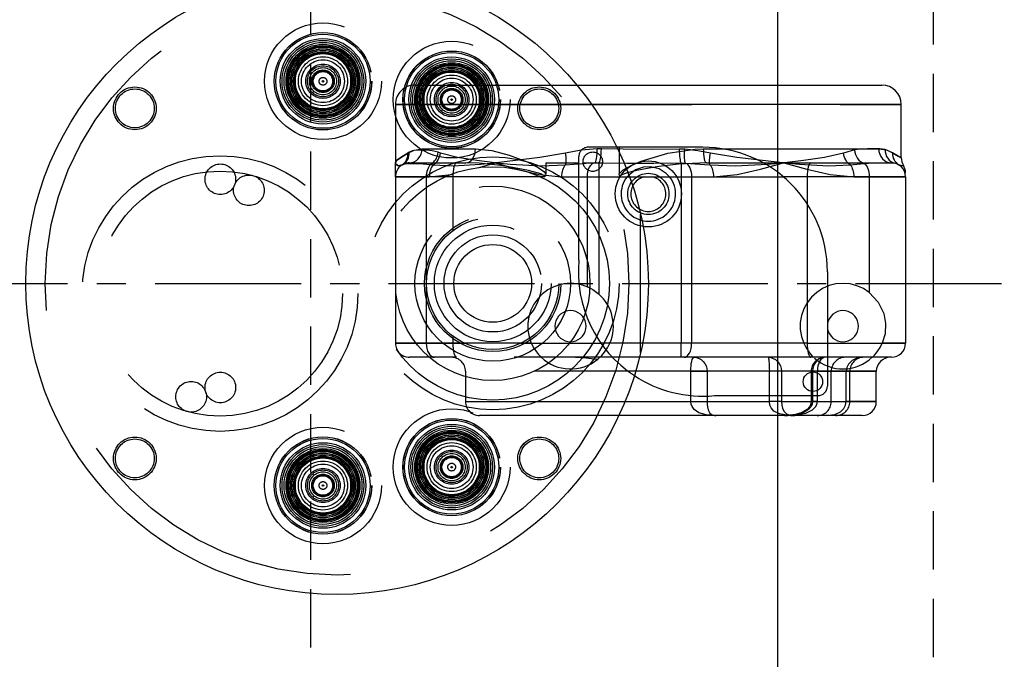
# Model space of a CAD drawing. Extents: x -181 to 162, y 84 to 272.
# Tile 25 of 85: x -29.45 to -23.12, y 102.85 to 106.96. Entities that reach past the tile are written whole.
import ezdxf

# ---------------------------------------------------------------- set-up
doc = ezdxf.new("R2010")
doc.units = 0
doc.header["$LTSCALE"] = 1.5
doc.header["$MEASUREMENT"] = 0
for name, pattern in [('CENTER', [2, 1.25, -0.25, 0.25, -0.25]), ('HIDDEN', [0.375, 0.25, -0.125]), ('SLDHIDDEN0', [1.905, 1.27, -0.635])]:
    doc.linetypes.add(name, pattern=pattern)
doc.layers.get('0').update_dxf_attribs({"linetype": 'CONTINUOUS'})
doc.layers.get('DEFPOINTS').update_dxf_attribs({"linetype": 'CONTINUOUS'})
for name, color, linetype in [('ANTENNA', 2, 'CONTINUOUS'), ('DIM', 1, 'CONTINUOUS'), ('HULL', 7, 'CONTINUOUS'), ('STATION12', 50, 'CONTINUOUS')]:
    doc.layers.add(name, color=color, linetype=linetype)
doc.styles.add('ENGR', font='Romans', dxfattribs={"oblique": 15})
doc.dimstyles.get("Standard").update_dxf_attribs({"dimtxt": 0.18, "dimasz": 0.18, "dimexe": 0.18, "dimexo": 0.0625, "dimgap": 0.09, "dimtad": 0, "dimtih": 1, "dimtoh": 1, "dimdec": 4, "dimzin": 0, "dimtxsty": 'STANDARD', "dimcen": 0.09, "dimazin": 3, "dimtfac": 1, "dimtdec": 4, "dimtofl": 0, "dimtmove": 0, "dimatfit": 3, "dimtolj": 1, "dimtzin": 0})

# ---------------------------------------------------------------- blocks, each defined once
blk = doc.blocks.new('*D13')
at = {"color": 0, "linetype": 'BYBLOCK'}
for start, end in [(36.08281, 54.4378), (5.5622, 24.27056)]:
    blk.add_arc((-66.6118, 105.266), 11.1294, start, end, dxfattribs=at)
for points in [[(-60.2366, 114.1682), (-60.0416, 114.4709), (-61.0471, 114.9043)], [(-55.355, 106.3534), (-55.7146, 106.336), (-55.4824, 105.266)]]:
    blk.add_solid(points, dxfattribs=at)
at = {"layer": 'DEFPOINTS', "color": 0, "linetype": 'BYBLOCK'}
for p in [(-60.1729, 116.4184), (-56.1536, 109.0724), (-100.5781, 105.266), (-66.6118, 105.266), (0.4895, 105.266)]:
    blk.add_point(p, dxfattribs=at)
at = {"color": 0, "linetype": 'BYBLOCK', "insert": (-56.9735, 110.8306), "char_height": 0.9, "attachment_point": 5, "style": 'ENGR'}
blk.add_mtext('\\A1;60°', dxfattribs=at)
blk = doc.blocks.new('*D14')
at = {"color": 0, "linetype": 'BYBLOCK'}
for p, q in [((-46.001, 114.1007), (-53.5143, 123.5221)), ((-47.0493, 105.266), (-62.306, 105.266))]:
    blk.add_line(p, q, dxfattribs=at)
for centre, radius, start, end in [((-38.9555, 105.266), 23.2154, 128.90461, 153.94624), ((-38.9555, 105.266), 23.2154, 154.62422, 179.66682), ((-66.6118, 105.266), 11.1687, 335.70973, 354.45741), ((-66.6118, 105.266), 11.1687, 305.54259, 323.93941)]:
    blk.add_arc(centre, radius, start, end, dxfattribs=at)
for points in [[(-53.5495, 123.3496), (-53.5213, 123.3145), (-53.4301, 123.4165)], [(-62.1481, 105.4009), (-62.1931, 105.401), (-62.171, 105.266)], [(-55.6751, 104.1959), (-55.3155, 104.1785), (-55.4431, 105.266)], [(-60.0219, 96.0268), (-60.2168, 96.3295), (-61.0274, 95.5936)]]:
    blk.add_solid(points, dxfattribs=at)
at = {"layer": 'DEFPOINTS', "color": 0, "linetype": 'BYBLOCK'}
for p in [(-58.137, 118.3437), (-45.9425, 114.0274), (-100.5781, 105.266), (-66.6118, 105.266), (-46.9555, 105.266), (-38.9555, 105.266), (-38.9555, 105.266), (0.4895, 105.266), (-58.0561, 98.0869), (-60.1729, 94.1135)]:
    blk.add_point(p, dxfattribs=at)
at = {"color": 0, "linetype": 'BYBLOCK', "attachment_point": 5, "style": 'ENGR'}
for s, insert, char_height in [('\\A1;51.4286°', (-59.8719, 115.3388), 0.1125), ('\\A1;60°', (-56.9394, 99.6816), 0.9)]:
    blk.add_mtext(s, dxfattribs=dict(at, insert=insert, char_height=char_height))

msp = doc.modelspace()

# ---------------------------------------------------------------- linework, layer by layer
at = {"layer": 'ANTENNA', "linetype": 'SLDHIDDEN0'}
for p, q in [((-26.90896, 106.54096), (-25.86806, 106.54096)), ((-27.03396, 106.41596), (-23.78396, 106.41596)), ((-25.77266, 106.41596), (-27.03396, 106.41596)), ((-27.03396, 106.41596), (-27.03396, 106.04096)), ((-26.94544, 106.10878), (-26.9534, 106.10387)), ((-26.86341, 106.13096), (-26.51981, 106.13096)), ((-26.7454, 106.10387), (-26.75947, 106.10878)), ((-25.61053, 106.14096), (-25.79548, 106.14096)), ((-25.71083, 106.13076), (-25.73811, 106.13052)), ((-25.59701, 106.14096), (-25.59701, 105.97012)), ((-25.17542, 106.1283), (-25.20881, 106.12916)), ((-25.05592, 106.13096), (-24.93287, 106.13096)), ((-24.08353, 106.12343), (-24.15598, 106.10387)), ((-23.84041, 106.10482), (-23.88745, 106.12556)), ((-27.03396, 105.95096), (-27.03396, 106.04096)), ((-26.99145, 106.02742), (-26.98725, 106.02987)), ((-26.94396, 106.04096), (-26.64207, 106.04096)), ((-26.80809, 106.02987), (-26.7907, 106.02742)), ((-26.64207, 106.04096), (-26.58133, 106.04096)), ((-26.06815, 106.04096), (-25.85548, 106.04096)), ((-26.06815, 106.04096), (-26.06815, 105.97012)), ((-25.85548, 105.41553), (-25.85548, 106.08096)), ((-25.82816, 106.04096), (-25.70397, 106.04096)), ((-25.75253, 106.04074), (-25.72755, 106.04086)), ((-25.72755, 106.04086), (-25.72755, 105.95096)), ((-25.19772, 106.04006), (-25.19772, 105.95096)), ((-25.19772, 106.04006), (-25.17074, 106.03963)), ((-25.17074, 106.03963), (-25.01319, 106.02742)), ((-25.03636, 106.04096), (-24.67166, 106.04096)), ((-24.11198, 106.02742), (-24.0239, 106.0372)), ((-27.03396, 105.95096), (-27.03396, 104.88096)), ((-26.6658, 105.95096), (-27.03396, 105.95096)), ((-27.03396, 105.95096), (-26.83634, 105.95096)), ((-26.83634, 105.95096), (-26.83634, 104.88096)), ((-26.83634, 105.95096), (-26.81641, 105.95096)), ((-26.6658, 105.95096), (-26.6658, 105.60458)), ((-26.07462, 105.95096), (-26.6658, 105.95096)), ((-25.96697, 105.95096), (-25.80314, 105.95096)), ((-25.80314, 105.95096), (-25.80314, 105.24479)), ((-25.80314, 105.95096), (-25.72755, 105.95096)), ((-25.72755, 105.95096), (-25.72755, 105.19764)), ((-25.72755, 105.95096), (-25.59053, 105.95096)), ((-25.59053, 105.95096), (-24.54137, 105.95096)), ((-25.19772, 105.95096), (-25.19772, 104.88096)), ((-25.13087, 105.95096), (-25.13087, 104.88096)), ((-24.08924, 105.95096), (-23.98954, 105.95096)), ((-23.98954, 105.95096), (-23.98954, 105.20758)), ((-23.98954, 105.95096), (-23.75696, 105.95096)), ((-24.3888, 105.77787), (-24.3888, 104.88096)), ((-25.45896, 104.82155), (-25.45896, 105.71037)), ((-26.6658, 104.92735), (-26.6658, 104.88096)), ((-27.03396, 104.88096), (-26.6658, 104.88096)), ((-26.83634, 104.88096), (-27.03396, 104.88096)), ((-26.161, 104.88096), (-26.83634, 104.88096)), ((-26.6658, 104.88096), (-26.58896, 104.88096)), ((-26.22896, 104.88096), (-25.71348, 104.88096)), ((-24.3888, 104.88096), (-25.71348, 104.88096)), ((-25.19772, 104.79096), (-25.19772, 104.88096)), ((-24.3888, 104.88096), (-24.25896, 104.88096)), ((-23.75696, 104.88096), (-23.90692, 104.88096)), ((-26.64207, 104.79096), (-26.94396, 104.79096)), ((-24.36507, 104.79096), (-26.64207, 104.79096)), ((-24.25896, 104.79096), (-24.36507, 104.79096)), ((-26.58396, 104.70096), (-26.58396, 104.50596)), ((-24.23489, 104.70096), (-26.58364, 104.70096)), ((-25.13642, 104.70096), (-25.03178, 104.70096)), ((-25.13642, 104.54472), (-25.13642, 104.70096)), ((-24.63169, 104.70096), (-25.03178, 104.70096)), ((-25.03178, 104.70096), (-25.03178, 104.54143)), ((-24.55409, 104.70096), (-24.63169, 104.70096)), ((-24.63169, 104.54445), (-24.63169, 104.70096)), ((-24.55409, 104.70096), (-24.55409, 104.54445)), ((-24.25896, 104.70096), (-24.55409, 104.70096)), ((-24.36279, 104.70096), (-24.36279, 104.50596)), ((-24.32326, 104.70096), (-24.36249, 104.70096)), ((-24.35362, 104.70096), (-24.35362, 104.50596)), ((-24.32326, 104.70096), (-24.1155, 104.70096)), ((-24.32326, 104.50596), (-24.32326, 104.70096)), ((-24.23396, 104.50596), (-24.23396, 104.70096)), ((-24.13858, 104.50596), (-24.13858, 104.70096)), ((-24.13858, 104.70096), (-23.94446, 104.70096)), ((-24.11465, 104.50596), (-24.11465, 104.70096)), ((-26.58364, 104.50596), (-24.23489, 104.50596)), ((-24.32326, 104.50596), (-24.36249, 104.50596)), ((-24.32326, 104.50596), (-24.1155, 104.50596)), ((-23.94446, 104.50596), (-24.13858, 104.50596)), ((-25.59858, 104.41596), (-26.49396, 104.41596))]:
    msp.add_line(p, q, dxfattribs=at)
at = {"layer": 'ANTENNA', "linetype": 'CONTINUOUS'}
for p, q in [((-25.86806, 106.54096), (-23.90896, 106.54096)), ((-23.78396, 106.41596), (-25.77266, 106.41596)), ((-23.78396, 106.07381), (-23.78396, 106.41596)), ((-25.05896, 106.14096), (-25.61053, 106.14096)), ((-24.93287, 106.13096), (-23.92893, 106.13096)), ((-24.67166, 106.04096), (-24.36507, 106.04096)), ((-24.36507, 106.04096), (-23.84696, 106.04096)), ((-24.3888, 105.95096), (-24.54137, 105.95096)), ((-24.3888, 105.95096), (-24.3888, 105.77787)), ((-23.75696, 105.95096), (-24.3888, 105.95096)), ((-23.75696, 105.95096), (-23.75696, 104.88096)), ((-24.25896, 105.34096), (-24.25896, 104.60445)), ((-24.25896, 104.88096), (-23.75696, 104.88096)), ((-23.84696, 104.79096), (-24.25896, 104.79096)), ((-23.94446, 104.70096), (-24.25896, 104.70096)), ((-23.94446, 104.50596), (-23.94446, 104.70096)), ((-25.55899, 104.50596), (-25.13642, 104.50596)), ((-25.13642, 104.50596), (-25.13642, 104.54472)), ((-25.13642, 104.50596), (-25.03178, 104.50596)), ((-25.03178, 104.54143), (-25.03178, 104.50596)), ((-25.03178, 104.50596), (-24.63169, 104.50596)), ((-24.9844, 104.54445), (-24.31896, 104.54445)), ((-24.63169, 104.50596), (-24.63169, 104.54445)), ((-24.55409, 104.50596), (-24.63169, 104.50596)), ((-24.55409, 104.54445), (-24.55409, 104.50596)), ((-24.55409, 104.50596), (-23.94446, 104.50596)), ((-24.97347, 104.41596), (-25.59858, 104.41596)), ((-24.47946, 104.41596), (-24.97465, 104.41596)), ((-24.03446, 104.41596), (-24.47946, 104.41596))]:
    msp.add_line(p, q, dxfattribs=at)
at = {"layer": 'ANTENNA', "linetype": 'SLDHIDDEN0', "flags": 128}
for points in [[(-27.03396, 106.04096), (-27.03396, 106.04112), (-27.03395, 106.04151), (-27.02647, 106.05625), (-26.99936, 106.0756), (-26.9534, 106.10387)], [(-26.9534, 106.10387), (-26.99936, 106.0756), (-27.02647, 106.05625), (-27.03395, 106.04151), (-27.03396, 106.04112), (-27.03396, 106.04096)], [(-26.99145, 106.02742), (-26.98256, 106.03384), (-26.97463, 106.04146), (-26.96779, 106.05015), (-26.96217, 106.05975), (-26.95786, 106.0701), (-26.95493, 106.08103), (-26.95344, 106.09235), (-26.9534, 106.10387)], [(-26.99145, 106.02742), (-26.98256, 106.03384), (-26.97463, 106.04146), (-26.96779, 106.05015), (-26.96217, 106.05975), (-26.95786, 106.0701), (-26.95493, 106.08103), (-26.95344, 106.09235), (-26.9534, 106.10387)], [(-26.98725, 106.02987), (-26.9776, 106.03613), (-26.96895, 106.04376), (-26.96146, 106.05261), (-26.95527, 106.06252), (-26.9505, 106.0733), (-26.94723, 106.08475), (-26.94554, 106.09665), (-26.94544, 106.10878)], [(-26.9534, 106.10387), (-26.91298, 106.12319), (-26.86341, 106.13096)], [(-26.75947, 106.10878), (-26.79841, 106.11862), (-26.83515, 106.12309), (-26.90095, 106.12214), (-26.9243, 106.11755), (-26.94544, 106.10878)], [(-26.94396, 106.04096), (-26.92825, 106.04269), (-26.91314, 106.04781), (-26.89921, 106.05613), (-26.887, 106.06732), (-26.87698, 106.08096), (-26.86954, 106.09652), (-26.86496, 106.11341), (-26.86341, 106.13096)], [(-26.80809, 106.02987), (-26.79867, 106.03613), (-26.78992, 106.04376), (-26.782, 106.05261), (-26.77507, 106.06252), (-26.76925, 106.0733), (-26.76466, 106.08475), (-26.76138, 106.09665), (-26.75947, 106.10878)], [(-26.7907, 106.02742), (-26.78197, 106.03384), (-26.77387, 106.04146), (-26.76655, 106.05015), (-26.76013, 106.05975), (-26.75473, 106.0701), (-26.75042, 106.08103), (-26.7473, 106.09235), (-26.7454, 106.10387)], [(-26.39169, 106.04096), (-26.393, 106.04112), (-26.39618, 106.04151), (-26.51127, 106.05625), (-26.63615, 106.0756), (-26.7454, 106.10387)], [(-26.58133, 106.04096), (-26.56933, 106.04269), (-26.55779, 106.04781), (-26.54715, 106.05613), (-26.53783, 106.06732), (-26.53017, 106.08096), (-26.52449, 106.09652), (-26.52099, 106.11341), (-26.51981, 106.13096)], [(-26.51981, 106.13096), (-26.41427, 106.11977), (-26.30338, 106.09065), (-26.18702, 106.04686), (-26.11642, 106.01117), (-26.08043, 105.98483), (-26.06815, 105.97012)], [(-25.94054, 106.10387), (-26.10538, 106.0756), (-26.26305, 106.05625), (-26.38719, 106.04151), (-26.39039, 106.04112), (-26.39169, 106.04096)], [(-25.94126, 106.02742), (-25.93924, 106.03384), (-25.93775, 106.04146), (-25.9368, 106.05015), (-25.93642, 106.05975), (-25.93661, 106.0701), (-25.93737, 106.08103), (-25.93869, 106.09235), (-25.94054, 106.10387)], [(-25.73811, 106.13052), (-25.84015, 106.12167), (-25.94054, 106.10387)], [(-25.75253, 106.04074), (-25.74922, 106.0434), (-25.74616, 106.04914), (-25.74346, 106.05776), (-25.74122, 106.06895), (-25.73952, 106.08233), (-25.73841, 106.09741), (-25.73793, 106.11367), (-25.73811, 106.13052)], [(-25.72755, 106.04086), (-25.72438, 106.04329), (-25.72132, 106.04888), (-25.7185, 106.05743), (-25.71599, 106.06864), (-25.71391, 106.08209), (-25.71232, 106.0973), (-25.71128, 106.11372), (-25.71083, 106.13076)], [(-25.20881, 106.12916), (-25.38835, 106.12684), (-25.57047, 106.12845), (-25.71083, 106.13076)], [(-25.59701, 105.97012), (-25.57015, 105.99528), (-25.51432, 106.0265), (-25.45471, 106.05071), (-25.28384, 106.10253), (-25.10901, 106.1291), (-25.05592, 106.13096)], [(-25.19772, 106.04006), (-25.19971, 106.04372), (-25.20164, 106.05011), (-25.20344, 106.05902), (-25.20506, 106.07016), (-25.20645, 106.08318), (-25.20756, 106.09767), (-25.20835, 106.11316), (-25.20881, 106.12916)], [(-25.17074, 106.03963), (-25.17269, 106.04348), (-25.17431, 106.04997), (-25.17557, 106.05891), (-25.17642, 106.07), (-25.17684, 106.08291), (-25.17681, 106.09723), (-25.17633, 106.11252), (-25.17542, 106.1283)], [(-25.0099, 106.10387), (-25.0916, 106.11869), (-25.17542, 106.1283)], [(-25.05592, 106.13096), (-25.05554, 106.11341), (-25.05443, 106.09652), (-25.05262, 106.08096), (-25.05019, 106.06732), (-25.04723, 106.05613), (-25.04385, 106.04781), (-25.04018, 106.04269), (-25.03636, 106.04096)], [(-25.01319, 106.02742), (-25.01439, 106.03384), (-25.01513, 106.04146), (-25.0154, 106.05015), (-25.01521, 106.05975), (-25.01454, 106.0701), (-25.01342, 106.08103), (-25.01186, 106.09235), (-25.0099, 106.10387)], [(-24.53985, 106.04096), (-24.54123, 106.04112), (-24.54463, 106.04151), (-24.67553, 106.05625), (-24.83992, 106.0756), (-25.0099, 106.10387)], [(-24.15598, 106.10387), (-24.27679, 106.0756), (-24.41218, 106.05625), (-24.53508, 106.04151), (-24.53847, 106.04112), (-24.53985, 106.04096)], [(-24.11198, 106.02742), (-24.1203, 106.03384), (-24.12804, 106.04146), (-24.13507, 106.05015), (-24.14128, 106.05975), (-24.14656, 106.0701), (-24.15081, 106.08103), (-24.15397, 106.09235), (-24.15598, 106.10387)], [(-23.88745, 106.12556), (-23.9209, 106.13012), (-23.95907, 106.13088), (-24.00214, 106.13069), (-24.04972, 106.1284), (-24.08353, 106.12343)], [(-24.08353, 106.12343), (-24.08161, 106.10893), (-24.07779, 106.09482), (-24.07219, 106.08146), (-24.06494, 106.06921), (-24.05624, 106.0584), (-24.04632, 106.04931), (-24.03545, 106.04218), (-24.0239, 106.0372)], [(-23.88745, 106.12556), (-23.88673, 106.1106), (-23.88367, 106.09606), (-23.87835, 106.08235), (-23.87093, 106.06985), (-23.8616, 106.05891), (-23.85064, 106.04984), (-23.83835, 106.04289), (-23.82507, 106.03826)], [(-23.84041, 106.10482), (-23.84015, 106.09323), (-23.83841, 106.08184), (-23.83522, 106.07084), (-23.83063, 106.06042), (-23.82473, 106.05076), (-23.81762, 106.04202), (-23.80941, 106.03435), (-23.80025, 106.02789)], [(-23.78772, 106.07381), (-23.79359, 106.07736), (-23.84041, 106.10482)], [(-26.99145, 106.02742), (-27.01454, 106.02235), (-27.03167, 106.03285), (-27.03394, 106.04018), (-27.03396, 106.04085), (-27.03396, 106.04096)], [(-27.03396, 106.04096), (-27.03396, 106.04085), (-27.03394, 106.04018), (-27.03167, 106.03285), (-27.01454, 106.02235), (-26.99145, 106.02742)], [(-26.98725, 106.02987), (-26.96556, 106.03569), (-26.93279, 106.03749), (-26.87846, 106.03646), (-26.80809, 106.02987)], [(-26.80809, 106.02987), (-26.81422, 106.0234), (-26.81976, 106.01564), (-26.82464, 106.00672), (-26.82875, 105.99681), (-26.83202, 105.98608), (-26.83441, 105.97473), (-26.83585, 105.96295), (-26.83634, 105.95096)], [(-26.7907, 106.02742), (-26.79632, 106.02079), (-26.80139, 106.01305), (-26.80582, 106.0043), (-26.80955, 105.9947), (-26.81252, 105.9844), (-26.81467, 105.97356), (-26.81597, 105.96235), (-26.81641, 105.95096)], [(-26.7907, 106.02742), (-26.66225, 106.02235), (-26.48653, 106.03285), (-26.40074, 106.04018), (-26.39303, 106.04085), (-26.39169, 106.04096)], [(-26.64207, 106.04096), (-26.6467, 106.03923), (-26.65115, 106.03411), (-26.65526, 106.0258), (-26.65885, 106.0146), (-26.6618, 106.00097), (-26.664, 105.98541), (-26.66535, 105.96852), (-26.6658, 105.95096)], [(-26.07462, 105.95096), (-26.07503, 105.95336), (-26.07654, 105.95617), (-26.08075, 105.9603), (-26.09952, 105.97009), (-26.17923, 105.9924), (-26.33914, 106.02152), (-26.4964, 106.03795), (-26.58133, 106.04096)], [(-26.49587, 106.01024), (-26.39289, 106.0406), (-26.39169, 106.04096)], [(-26.39169, 106.04096), (-26.39035, 106.04085), (-26.38261, 106.04018), (-26.29408, 106.03285), (-26.09764, 106.02235), (-25.94126, 106.02742)], [(-26.39169, 106.04096), (-26.39049, 106.0406), (-26.25114, 105.99952), (-26.11033, 105.96604), (-25.96697, 105.95096)], [(-25.94126, 106.02742), (-25.94688, 106.02079), (-25.95195, 106.01305), (-25.95638, 106.0043), (-25.96011, 105.9947), (-25.96308, 105.9844), (-25.96523, 105.97356), (-25.96653, 105.96235), (-25.96697, 105.95096)], [(-25.94126, 106.02742), (-25.77999, 106.04), (-25.75253, 106.04074)], [(-25.75253, 106.04074), (-25.76258, 106.03799), (-25.77216, 106.03219), (-25.78091, 106.02353), (-25.78853, 106.01233), (-25.79475, 105.99898), (-25.79936, 105.98394), (-25.80219, 105.96775), (-25.80314, 105.95096)], [(-25.72755, 106.04086), (-25.54789, 106.03945), (-25.373, 106.03893), (-25.19772, 106.04006)], [(-25.03636, 106.04096), (-25.21631, 106.03148), (-25.34206, 106.01634), (-25.42649, 106.00282), (-25.48287, 105.99192), (-25.52041, 105.98332), (-25.54538, 105.97652), (-25.56195, 105.97106), (-25.57294, 105.96661), (-25.58018, 105.96289), (-25.58698, 105.95792), (-25.58915, 105.95529), (-25.59031, 105.95268), (-25.59053, 105.95096)], [(-25.17074, 106.03963), (-25.16262, 106.03559), (-25.155, 106.02898), (-25.14811, 106.01999), (-25.14216, 106.00889), (-25.13733, 105.99603), (-25.13378, 105.98179), (-25.1316, 105.96662), (-25.13087, 105.95096)], [(-25.01319, 106.02742), (-24.84975, 106.02235), (-24.64317, 106.03285), (-24.54948, 106.04018), (-24.54127, 106.04085), (-24.53985, 106.04096)], [(-25.01319, 106.02742), (-25.00822, 106.02079), (-25.00374, 106.01305), (-24.99982, 106.0043), (-24.99652, 105.9947), (-24.9939, 105.9844), (-24.992, 105.97356), (-24.99084, 105.96235), (-24.99046, 105.95096)], [(-24.99046, 105.95096), (-24.83837, 105.96604), (-24.68926, 105.99944), (-24.54113, 106.0406), (-24.53985, 106.04096)], [(-24.53985, 106.04096), (-24.53843, 106.04085), (-24.53024, 106.04018), (-24.43899, 106.03285), (-24.25072, 106.02235), (-24.11198, 106.02742)], [(-24.53985, 106.04096), (-24.53857, 106.0406), (-24.39073, 105.99952), (-24.24133, 105.96604), (-24.08924, 105.95096)], [(-24.11198, 106.02742), (-24.10701, 106.02079), (-24.10253, 106.01305), (-24.09861, 106.0043), (-24.09531, 105.9947), (-24.09269, 105.9844), (-24.09078, 105.97356), (-24.08963, 105.96235), (-24.08924, 105.95096)], [(-24.0239, 106.0372), (-23.96347, 106.04033), (-23.91103, 106.0409), (-23.85879, 106.0408), (-23.82507, 106.03826)], [(-24.0239, 106.0372), (-24.01673, 106.03199), (-24.01009, 106.02471), (-24.00415, 106.01555), (-23.99908, 106.00473), (-23.99499, 105.99254), (-23.99199, 105.97929), (-23.99016, 105.96531), (-23.98954, 105.95096)], [(-23.80025, 106.02789), (-23.78149, 106.02232), (-23.77097, 106.02402)], [(-26.81641, 105.95096), (-26.67306, 105.96604), (-26.66154, 105.96878)], [(-26.06815, 105.97012), (-26.06923, 105.9611), (-26.07305, 105.95282), (-26.07437, 105.95123), (-26.07462, 105.95096)], [(-25.59053, 105.95096), (-25.59079, 105.95123), (-25.59509, 105.95844), (-25.59701, 105.97012)], [(-25.27286, 105.95096), (-25.29398, 105.97289), (-25.34045, 106.002), (-25.3962, 106.0155), (-25.43972, 106.01324), (-25.49191, 105.99506), (-25.53752, 105.9597), (-25.54507, 105.95096)], [(-25.80314, 105.24479), (-25.84453, 105.25831), (-25.88753, 105.26513), (-25.93107, 105.26507), (-25.97405, 105.25815), (-26.0154, 105.24453), (-26.05409, 105.22455), (-26.08914, 105.19872), (-26.11967, 105.16768), (-26.14492, 105.13221), (-26.16425, 105.0932), (-26.17719, 105.05163), (-26.1834, 105.00854), (-26.18273, 104.965), (-26.17521, 104.92212), (-26.161, 104.88096)], [(-23.98954, 105.20758), (-24.02751, 105.23251), (-24.06907, 105.25086), (-24.11309, 105.26211), (-24.15835, 105.26596), (-24.20363, 105.26231), (-24.24769, 105.25126), (-24.28933, 105.2331), (-24.32741, 105.20833), (-24.3609, 105.17764), (-24.38888, 105.14184), (-24.41058, 105.10194), (-24.42541, 105.059), (-24.43298, 105.01421), (-24.43307, 104.96878), (-24.42567, 104.92396), (-24.411, 104.88096)], [(-25.80314, 105.24479), (-25.79861, 105.24285), (-25.76615, 105.22598), (-25.73218, 105.20162), (-25.72755, 105.19764)], [(-23.98954, 105.20758), (-23.93191, 105.14611), (-23.89623, 105.07218), (-23.88448, 105.00787), (-23.88849, 104.94128), (-23.90692, 104.88096)], [(-25.80896, 104.99096), (-25.81048, 105.00833), (-25.81499, 105.02517), (-25.82236, 105.04096), (-25.83236, 105.05524), (-25.84468, 105.06757), (-25.85896, 105.07757), (-25.87476, 105.08493), (-25.8916, 105.08944), (-25.90896, 105.09096), (-25.92633, 105.08944), (-25.94316, 105.08493), (-25.95896, 105.07757), (-25.97324, 105.06757), (-25.98557, 105.05524), (-25.99556, 105.04096), (-26.00293, 105.02517), (-26.00744, 105.00833), (-26.00896, 104.99096), (-26.00744, 104.9736), (-26.00293, 104.95676), (-25.99556, 104.94096), (-25.98557, 104.92669), (-25.97324, 104.91436), (-25.95896, 104.90436), (-25.94316, 104.89699), (-25.92633, 104.89248), (-25.90896, 104.89096), (-25.8916, 104.89248), (-25.87476, 104.89699), (-25.85896, 104.90436), (-25.84468, 104.91436), (-25.83236, 104.92669), (-25.82236, 104.94096), (-25.81499, 104.95676), (-25.81048, 104.9736), (-25.80896, 104.99096)], [(-24.25896, 104.99096), (-24.25744, 104.9736), (-24.25293, 104.95676), (-24.24556, 104.94096), (-24.23557, 104.92669), (-24.22324, 104.91436), (-24.20896, 104.90436), (-24.19316, 104.89699), (-24.17633, 104.89248), (-24.15896, 104.89096), (-24.1416, 104.89248), (-24.12476, 104.89699), (-24.10896, 104.90436), (-24.09468, 104.91436), (-24.08236, 104.92669), (-24.07236, 104.94096), (-24.06499, 104.95676), (-24.06048, 104.9736), (-24.05896, 104.99096), (-24.06048, 105.00833), (-24.06499, 105.02517), (-24.07236, 105.04096), (-24.08236, 105.05524), (-24.09468, 105.06757), (-24.10896, 105.07757), (-24.12476, 105.08493), (-24.1416, 105.08944), (-24.15896, 105.09096), (-24.17633, 105.08944), (-24.19316, 105.08493), (-24.20896, 105.07757), (-24.22324, 105.06757), (-24.23557, 105.05524), (-24.24556, 105.04096), (-24.25293, 105.02517), (-24.25744, 105.00833), (-24.25896, 104.99096)], [(-26.83634, 104.88096), (-26.83529, 104.86341), (-26.8322, 104.84652), (-26.82717, 104.83096), (-26.8204, 104.81732), (-26.81215, 104.80613), (-26.80274, 104.79781), (-26.79253, 104.79269), (-26.78191, 104.79096)], [(-26.6658, 104.88096), (-26.66535, 104.86341), (-26.664, 104.84652), (-26.6618, 104.83096), (-26.65885, 104.81732), (-26.65526, 104.80613), (-26.65115, 104.79781), (-26.6467, 104.79269), (-26.64207, 104.79096)], [(-26.161, 104.88096), (-26.1449, 104.84969), (-26.12845, 104.82528), (-26.11529, 104.80916), (-26.10448, 104.79758), (-26.09914, 104.79233), (-26.09771, 104.79096)], [(-25.72022, 104.79096), (-25.71682, 104.79422), (-25.70823, 104.803), (-25.69077, 104.82359), (-25.67196, 104.85149), (-25.65692, 104.88096)], [(-25.179, 104.79096), (-25.16961, 104.79269), (-25.16058, 104.79781), (-25.15226, 104.80613), (-25.14496, 104.81732), (-25.13898, 104.83096), (-25.13453, 104.84652), (-25.13179, 104.86341), (-25.13087, 104.88096)], [(-24.411, 104.88096), (-24.39617, 104.85183), (-24.37475, 104.82049), (-24.35587, 104.79899), (-24.34856, 104.79177), (-24.34771, 104.79096)], [(-24.3888, 104.88096), (-24.38835, 104.86341), (-24.387, 104.84652), (-24.3848, 104.83096), (-24.38185, 104.81732), (-24.37826, 104.80613), (-24.37415, 104.79781), (-24.3697, 104.79269), (-24.36507, 104.79096)], [(-23.97022, 104.79096), (-23.96968, 104.79147), (-23.96555, 104.79547), (-23.95667, 104.80467), (-23.94601, 104.81697), (-23.93403, 104.83275), (-23.92069, 104.85367), (-23.90692, 104.88096)], [(-25.87758, 104.79096), (-25.80912, 104.78778), (-25.74066, 104.77943), (-25.73441, 104.77846)], [(-25.72022, 104.79096), (-25.72196, 104.78933), (-25.73121, 104.78114), (-25.73441, 104.77846)], [(-25.13642, 104.70096), (-25.13602, 104.71852), (-25.13483, 104.73541), (-25.13291, 104.75097), (-25.13031, 104.7646), (-25.12715, 104.7758), (-25.12354, 104.78411), (-25.11962, 104.78923), (-25.11555, 104.79096)], [(-25.11555, 104.79096), (-25.09921, 104.78923), (-25.08349, 104.78411), (-25.06901, 104.7758), (-25.05631, 104.7646), (-25.0459, 104.75097), (-25.03815, 104.73541), (-25.03339, 104.71852), (-25.03178, 104.70096)], [(-24.63966, 104.79096), (-24.62296, 104.78923), (-24.60691, 104.78411), (-24.59212, 104.7758), (-24.57915, 104.7646), (-24.56851, 104.75097), (-24.5606, 104.73541), (-24.55573, 104.71852), (-24.55409, 104.70096)], [(-24.63966, 104.79096), (-24.6381, 104.78923), (-24.63661, 104.78411), (-24.63523, 104.7758), (-24.63403, 104.7646), (-24.63303, 104.75097), (-24.6323, 104.73541), (-24.63185, 104.71852), (-24.63169, 104.70096)], [(-24.27279, 104.79096), (-24.28856, 104.78923), (-24.30372, 104.78411), (-24.3177, 104.7758), (-24.32995, 104.7646), (-24.34, 104.75097), (-24.34747, 104.73541), (-24.35207, 104.71852), (-24.35362, 104.70096)], [(-24.27279, 104.79096), (-24.28264, 104.78923), (-24.2921, 104.78411), (-24.30083, 104.7758), (-24.30848, 104.7646), (-24.31476, 104.75097), (-24.31942, 104.73541), (-24.32229, 104.71852), (-24.32326, 104.70096)], [(-24.0341, 104.79096), (-24.03446, 104.79096), (-24.06987, 104.7851), (-24.09948, 104.77014), (-24.12317, 104.74683), (-24.1344, 104.72539), (-24.13858, 104.70096)], [(-24.36314, 104.50612), (-24.3648, 104.49183), (-24.3723, 104.47527), (-24.3895, 104.45584), (-24.42142, 104.43605), (-24.46425, 104.42248), (-24.51768, 104.41629), (-24.53493, 104.41596)], [(-24.53493, 104.41596), (-24.53442, 104.41596), (-24.51249, 104.41622), (-24.45408, 104.42012), (-24.39693, 104.43248), (-24.35518, 104.45282), (-24.3349, 104.47242), (-24.3264, 104.48822), (-24.32326, 104.50596)], [(-24.35362, 104.50596), (-24.35616, 104.48919), (-24.36298, 104.47428), (-24.37971, 104.45503), (-24.41515, 104.43409), (-24.46539, 104.42053), (-24.49692, 104.41787)], [(-24.27097, 104.41596), (-24.2706, 104.41596), (-24.21153, 104.42328), (-24.17462, 104.44066), (-24.15329, 104.46161), (-24.14251, 104.48236), (-24.13858, 104.50596)], [(-24.5073, 104.42175), (-24.49604, 104.41754), (-24.46739, 104.41596), (-24.46711, 104.41596)], [(-24.46711, 104.41596), (-24.46755, 104.41596), (-24.48281, 104.41653)]]:
    msp.add_lwpolyline(points, dxfattribs=at)
at = {"layer": 'ANTENNA', "linetype": 'CONTINUOUS', "flags": 128}
for points in [[(-23.92893, 106.13096), (-23.92736, 106.11341), (-23.92269, 106.09652), (-23.91512, 106.08096), (-23.90492, 106.06732), (-23.8925, 106.05613), (-23.87833, 106.04781), (-23.86295, 106.04269), (-23.84696, 106.04096)], [(-23.92893, 106.13096), (-23.87985, 106.12335), (-23.84041, 106.10482)], [(-23.84041, 106.10482), (-23.84015, 106.09323), (-23.83841, 106.08184), (-23.83522, 106.07084), (-23.83063, 106.06042), (-23.82473, 106.05076), (-23.81762, 106.04202), (-23.80941, 106.03435), (-23.80025, 106.02789)], [(-23.84041, 106.10482), (-23.80336, 106.083), (-23.78543, 106.07243), (-23.78772, 106.07381)], [(-24.36507, 106.04096), (-24.3697, 106.03923), (-24.37415, 106.03411), (-24.37826, 106.0258), (-24.38185, 106.0146), (-24.3848, 106.00097), (-24.387, 105.98541), (-24.38835, 105.96852), (-24.3888, 105.95096)], [(-23.77097, 106.02402), (-23.77049, 106.02409), (-23.77857, 106.02241), (-23.80025, 106.02789)], [(-24.97347, 104.41596), (-24.97385, 104.41596), (-24.99126, 104.41624), (-25.03854, 104.42053), (-25.08371, 104.43409), (-25.11444, 104.45503), (-25.1286, 104.47428), (-25.13431, 104.48919), (-25.13642, 104.50596)], [(-25.03178, 104.50596), (-25.03107, 104.48822), (-25.02916, 104.47242), (-25.02452, 104.45282), (-25.01454, 104.43248), (-24.99943, 104.42012), (-24.98427, 104.41685)], [(-24.48281, 104.41653), (-24.51851, 104.41787), (-24.56742, 104.42732), (-24.60182, 104.44547), (-24.61993, 104.46553), (-24.62825, 104.48346), (-24.63169, 104.50596)], [(-24.55409, 104.50596), (-24.55227, 104.48346), (-24.54765, 104.46471), (-24.53813, 104.44459), (-24.52097, 104.42688), (-24.5073, 104.42175)], [(-24.98427, 104.41685), (-24.98136, 104.41622), (-24.97365, 104.41596), (-24.97347, 104.41596)], [(-24.49692, 104.41787), (-24.5162, 104.41624), (-24.53452, 104.41596), (-24.53493, 104.41596)]]:
    msp.add_lwpolyline(points, dxfattribs=at)
at = {"layer": 'ANTENNA', "linetype": 'CONTINUOUS'}
for centre, radius in [((-27.40896, 105.26596), 2), ((-27.49951, 106.56518), 0.005), ((-26.67274, 106.44707), 0.005), ((-24.35186, 104.63386), 0.0625), ((-26.67274, 104.08486), 0.005), ((-27.49951, 103.96675), 0.005)]:
    msp.add_circle(centre, radius, dxfattribs=at)
at = {"layer": 'ANTENNA', "linetype": 'SLDHIDDEN0'}
for centre, radius in [((-27.40896, 105.26596), 1.875), ((-27.49951, 106.56518), 0.375), ((-27.49951, 106.56518), 0.313), ((-27.49951, 106.56518), 0.3125), ((-27.49951, 106.56518), 0.3025), ((-27.49951, 106.56518), 0.275), ((-27.49951, 106.56518), 0.2625), ((-27.49951, 106.56518), 0.25), ((-27.49951, 106.56518), 0.2375), ((-27.49951, 106.56518), 0.2295), ((-27.49951, 106.56518), 0.225), ((-27.49951, 106.56518), 0.21875), ((-26.67274, 106.44707), 0.375), ((-27.49951, 106.56518), 0.20875), ((-27.49951, 106.56518), 0.2075), ((-27.49951, 106.56518), 0.19875), ((-27.49951, 106.56518), 0.19799), ((-27.49951, 106.56518), 0.18875), ((-27.49951, 106.56518), 0.1875), ((-27.49951, 106.56518), 0.1825), ((-27.49951, 106.56518), 0.17917), ((-27.49951, 106.56518), 0.17748), ((-27.49951, 106.56518), 0.1575), ((-26.67274, 106.44707), 0.313), ((-26.67274, 106.44707), 0.3125), ((-26.67274, 106.44707), 0.3025), ((-26.67274, 106.44707), 0.275), ((-27.49951, 106.56518), 0.1376), ((-27.49951, 106.56518), 0.11004), ((-27.49951, 106.56518), 0.11), ((-27.49951, 106.56518), 0.1), ((-26.67274, 106.44707), 0.2625), ((-26.67274, 106.44707), 0.25), ((-26.67274, 106.44707), 0.2375), ((-26.67274, 106.44707), 0.2295), ((-26.67274, 106.44707), 0.225), ((-26.67274, 106.44707), 0.21875), ((-26.67274, 106.44707), 0.20875), ((-26.67274, 106.44707), 0.2075), ((-27.49951, 106.56518), 0.0875), ((-27.49951, 106.56518), 0.07252), ((-27.49951, 106.56518), 0.06662), ((-27.49951, 106.56518), 0.0625), ((-26.67274, 106.44707), 0.19875), ((-26.67274, 106.44707), 0.19799), ((-26.67274, 106.44707), 0.18875), ((-26.67274, 106.44707), 0.1875), ((-26.67274, 106.44707), 0.1825), ((-26.67274, 106.44707), 0.17917), ((-26.67274, 106.44707), 0.17748), ((-26.67274, 106.44707), 0.1575), ((-28.70817, 106.39096), 0.13746), ((-27.49951, 106.56518), 0.025), ((-26.67274, 106.44707), 0.1376), ((-26.67274, 106.44707), 0.11004), ((-26.67274, 106.44707), 0.11), ((-26.67274, 106.44707), 0.1), ((-26.67274, 106.44707), 0.0875), ((-26.10975, 106.39096), 0.13746), ((-28.70817, 106.39096), 0.125), ((-26.67274, 106.44707), 0.07252), ((-26.67274, 106.44707), 0.06662), ((-26.67274, 106.44707), 0.0625), ((-26.67274, 106.44707), 0.025), ((-26.10975, 106.39096), 0.125), ((-28.161, 105.20061), 0.88583), ((-25.76607, 106.04807), 0.0625), ((-28.15896, 105.93526), 0.09843), ((-26.40896, 105.26596), 0.8125), ((-25.40896, 105.84096), 0.2125), ((-28.161, 105.20061), 0.7874), ((-27.97542, 105.86412), 0.09843), ((-26.40896, 105.26596), 0.75), ((-25.40896, 105.84096), 0.1325), ((-26.40896, 105.26596), 0.625), ((-26.40896, 105.26596), 0.625), ((-26.40896, 105.26596), 0.5), ((-26.40896, 105.26596), 0.5), ((-26.40896, 105.26596), 0.4375), ((-26.40896, 105.26596), 0.4375), ((-26.40896, 105.26596), 0.425), ((-26.40896, 105.26596), 0.375), ((-26.40896, 105.26596), 0.375), ((-26.40896, 105.26596), 0.3125), ((-26.40896, 105.26596), 0.25), ((-26.40896, 105.26596), 0.25), ((-28.15896, 104.59667), 0.09843), ((-28.34658, 104.53709), 0.09843), ((-26.67274, 104.08486), 0.375), ((-26.67274, 104.08486), 0.313), ((-26.67274, 104.08486), 0.3125), ((-26.67274, 104.08486), 0.3025), ((-27.49951, 103.96675), 0.375), ((-26.67274, 104.08486), 0.275), ((-26.67274, 104.08486), 0.2625), ((-26.67274, 104.08486), 0.25), ((-26.67274, 104.08486), 0.2375), ((-26.67274, 104.08486), 0.2295), ((-28.70817, 104.14096), 0.13746), ((-28.70817, 104.14096), 0.125), ((-27.49951, 103.96675), 0.313), ((-27.49951, 103.96675), 0.3125), ((-27.49951, 103.96675), 0.3025), ((-26.67274, 104.08486), 0.225), ((-26.67274, 104.08486), 0.21875), ((-26.67274, 104.08486), 0.20875), ((-26.67274, 104.08486), 0.2075), ((-26.67274, 104.08486), 0.19875), ((-26.67274, 104.08486), 0.19799), ((-26.67274, 104.08486), 0.18875), ((-26.67274, 104.08486), 0.1875), ((-26.67274, 104.08486), 0.1825), ((-26.67274, 104.08486), 0.17917), ((-26.67274, 104.08486), 0.17748), ((-26.10975, 104.14096), 0.13746), ((-26.10975, 104.14096), 0.125), ((-27.49951, 103.96675), 0.275), ((-27.49951, 103.96675), 0.2625), ((-27.49951, 103.96675), 0.25), ((-27.49951, 103.96675), 0.2375), ((-27.49951, 103.96675), 0.2295), ((-27.49951, 103.96675), 0.225), ((-26.67274, 104.08486), 0.1575), ((-26.67274, 104.08486), 0.1376), ((-26.67274, 104.08486), 0.11004), ((-26.67274, 104.08486), 0.11), ((-27.49951, 103.96675), 0.21875), ((-27.49951, 103.96675), 0.20875), ((-27.49951, 103.96675), 0.2075), ((-27.49951, 103.96675), 0.19875), ((-27.49951, 103.96675), 0.19799), ((-27.49951, 103.96675), 0.18875), ((-27.49951, 103.96675), 0.1875), ((-27.49951, 103.96675), 0.1825), ((-27.49951, 103.96675), 0.17917), ((-27.49951, 103.96675), 0.17748), ((-27.49951, 103.96675), 0.1575), ((-26.67274, 104.08486), 0.1), ((-26.67274, 104.08486), 0.0875), ((-26.67274, 104.08486), 0.07252), ((-26.67274, 104.08486), 0.06662), ((-26.67274, 104.08486), 0.0625), ((-27.49951, 103.96675), 0.1376), ((-27.49951, 103.96675), 0.11004), ((-27.49951, 103.96675), 0.11), ((-27.49951, 103.96675), 0.1), ((-26.67274, 104.08486), 0.025), ((-27.49951, 103.96675), 0.0875), ((-27.49951, 103.96675), 0.07252), ((-27.49951, 103.96675), 0.06662), ((-27.49951, 103.96675), 0.0625), ((-27.49951, 103.96675), 0.025)]:
    msp.add_circle(centre, radius, dxfattribs=at)
for centre, radius, start, end in [((-26.90896, 106.41596), 0.125, 90, 180), ((-25.79548, 106.08096), 0.06, 90, 180), ((-26.94396, 105.95096), 0.09, 90, 180), ((-25.40896, 105.84096), 0.175, 141.055196, 38.944804), ((-25.40896, 105.84096), 0.1125, 102.101492, 77.898508), ((-25.05896, 105.34096), 0.8, 174.652018, 236.634753), ((-25.90896, 104.99096), 0.275, 336.421822, 48.72362), ((-26.94396, 104.88096), 0.09, 180, 270), ((-26.67396, 104.70096), 0.09, 0, 90), ((-25.90896, 104.99096), 0.275, 226.658242, 309.399802), ((-24.27279, 104.70096), 0.09, 90, 180), ((-24.15896, 104.99096), 0.275, 228.126202, 313.341758), ((-24.14396, 104.70096), 0.09, 90, 180), ((-24.02465, 104.70096), 0.09, 90, 180), ((-26.49396, 104.50596), 0.09, 180, 270), ((-24.32396, 104.50596), 0.09, 270, 0), ((-24.20465, 104.50596), 0.09, 270, 0)]:
    msp.add_arc(centre, radius, start, end, dxfattribs=at)
at = {"layer": 'ANTENNA', "linetype": 'CONTINUOUS'}
for centre, radius, start, end in [((-23.90896, 106.41596), 0.125, 0, 90), ((-25.05896, 105.34096), 0.8, 0, 90), ((-23.84696, 105.95096), 0.09, 0, 90), ((-23.69396, 106.07151), 0.09, 178.27625, 211.703534), ((-23.84696, 105.97669), 0.09, 0, 31.913006), ((-23.84696, 104.88096), 0.09, 270, 0), ((-23.85446, 104.70096), 0.09, 90, 180), ((-25.05896, 105.34096), 0.8, 236.634753, 275.347982), ((-24.31896, 104.60445), 0.06, 270, 0), ((-24.03446, 104.50596), 0.09, 270, 0), ((-24.47946, 104.50596), 0.09, 251.825972, 270)]:
    msp.add_arc(centre, radius, start, end, dxfattribs=at)
at = {"layer": 'HULL', "color": 1, "linetype": 'HIDDEN'}
for p, q in [((-27.57806, 96.17596), (-27.57806, 114.35596)), ((-23.57806, 96.67596), (-23.57806, 113.85596))]:
    msp.add_line(p, q, dxfattribs=at)
at = {"layer": 'HULL', "color": 1, "linetype": 'CENTER', "ltscale": 0.5}
msp.add_line((-100.57806, 105.26596), (0.48946, 105.26596), dxfattribs=at)
at = {"layer": 'HULL', "linetype": 'HIDDEN'}
for points in [[(-30.76888, 111.66263), (-29.7295, 111.56709), (-28.68985, 111.46122), (-26.40879, 111.2078), (-25.17688, 111.05625), (-22.63328, 110.68783), (-21.31217, 110.46496), (-18.68369, 109.95869), (-17.38419, 109.67639), (-14.8201, 109.0333), (-13.55198, 108.67196), (-11.23506, 107.9222), (-10.17947, 107.54517), (-8.62026, 106.93455), (-8.10727, 106.72497), (-7.60153, 106.50832)], [(-30.76888, 98.8693), (-29.7295, 98.96484), (-28.68985, 99.0707), (-26.40879, 99.32412), (-25.17688, 99.47568), (-22.63328, 99.8441), (-21.31217, 100.06697), (-18.68369, 100.57324), (-17.38419, 100.85554), (-14.8201, 101.49863), (-13.55198, 101.85997), (-11.23506, 102.60973), (-10.17947, 102.98675), (-8.62026, 103.59737), (-8.10727, 103.80696), (-7.60153, 104.02361)]]:
    msp.add_open_spline(points, degree=3, knots=[93.0863497, 93.0863497, 93.0863497, 93.0863497, 96.2758139, 96.2758139, 100.0991072, 100.0991072, 104.2544148, 104.2544148, 108.4097224, 108.4097224, 112.56503, 112.56503, 116.1059409, 116.1059409, 117.8588752, 117.8588752, 117.8588752, 117.8588752], dxfattribs=at)
at = {"layer": 'STATION12'}
msp.add_line((-24.57802, 96.54555), (-24.57802, 113.99468), dxfattribs=at)

# ---------------------------------------------------------------- dimensions: what is measured, and where the dimension line sits
at = {"layer": 'DIM'}
for base, line1, line2, picture, middle in [((-58.05605, 98.08685), ((-66.61178, 105.26596), (-60.17293, 94.11355)), ((-100.57806, 105.26596), (0.48946, 105.26596)), '*D14', (-56.93939, 99.68161)), ((-56.15361, 109.07243), ((-100.57806, 105.26596), (0.48946, 105.26596)), ((-66.61178, 105.26596), (-60.17293, 116.41838)), '*D13', (-56.97348, 110.83064))]:
    dim = msp.add_angular_dim_2l(base=base, line1=line1, line2=line2, dimstyle='STANDARD', override={"dimscale": 6, "dimtxt": 0.15, "dimexo": 0.125, "dimdec": 0, "dimzin": 1, "dimtxsty": 'ENGR', "dimtdec": 0, "dimtzin": 1}, dxfattribs=at)
    dim.commit()
    dim.dimension.update_dxf_attribs({"geometry": picture, "text_midpoint": middle})

doc.saveas('drawing.dxf')
